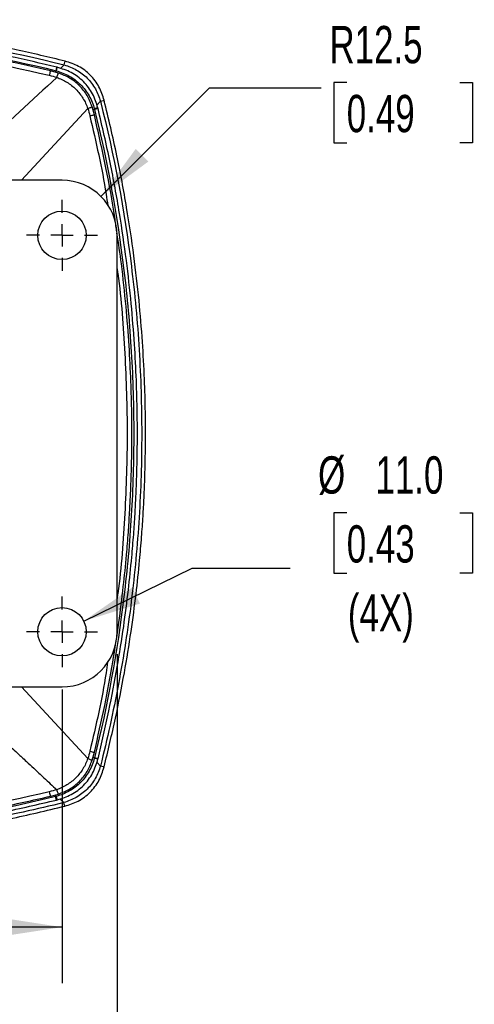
# Model space of a CAD drawing. Header units: millimetres. Extents: x 0 to 1118, y 0 to 864.
# Tile 10 of 25: x 563 to 667, y 137 to 361. Entities that reach past the tile are written whole.
import ezdxf

# ---------------------------------------------------------------- set-up
doc = ezdxf.new("R2010")
doc.units = ezdxf.units.MM
doc.header["$LTSCALE"] = 4
doc.linetypes.add('CENTERX2', pattern=[20.32, 12.7, -2.54, 2.54, -2.54])
doc.layers.add('CENTER', color=40, linetype='CENTERX2')
doc.layers.add('DIMENSIONS', color=140, linetype='Continuous', lineweight=25)
doc.styles.add('SLDTEXTSTYLE0', font='TXT', dxfattribs={"width": 0.7})
doc.dimstyles.new('SLDDIMSTYLE3', dxfattribs={"dimtxt": 8.632031, "dimasz": 13.208, "dimexe": 0, "dimexo": 0.0625, "dimgap": 2.158008, "dimtad": 0, "dimtih": 1, "dimtoh": 1, "dimdec": 1, "dimrnd": 1e-09, "dimzin": 4, "dimdsep": 46, "dimtxsty": 'SLDTEXTSTYLE0', "dimsah": 1, "dimcen": 0.09, "dimadec": 0, "dimazin": 1, "dimtfac": 1, "dimtdec": 1, "dimtofl": 0, "dimtmove": 0, "dimatfit": 3, "dimfxl": 0, "dimfrac": 2, "dimtolj": 1, "dimtzin": 12, "dimarcsym": 0})
doc.dimstyles.new('SLDDIMSTYLE4', dxfattribs={"dimtxt": 8.632031, "dimasz": 13.208, "dimexe": 0, "dimexo": 0.0625, "dimgap": 2.158008, "dimtad": 0, "dimtih": 1, "dimtoh": 1, "dimdec": 1, "dimrnd": 1e-09, "dimzin": 12, "dimdsep": 46, "dimtxsty": 'SLDTEXTSTYLE0', "dimsah": 1, "dimcen": 0, "dimadec": 0, "dimazin": 3, "dimtfac": 1, "dimtdec": 1, "dimtofl": 0, "dimtmove": 0, "dimatfit": 3, "dimfxl": 0, "dimfrac": 2, "dimtolj": 1, "dimtzin": 12, "dimarcsym": 0})
doc.dimstyles.new('SLDDIMSTYLE5', dxfattribs={"dimtxt": 8.632031, "dimasz": 13.208, "dimexe": 0, "dimexo": 0.0625, "dimgap": 2.158008, "dimtad": 0, "dimtih": 1, "dimtoh": 1, "dimdec": 1, "dimrnd": 1e-09, "dimzin": 4, "dimdsep": 46, "dimtxsty": 'SLDTEXTSTYLE0', "dimsah": 1, "dimcen": 0, "dimadec": 0, "dimazin": 1, "dimtfac": 1, "dimtdec": 1, "dimtofl": 0, "dimtmove": 0, "dimatfit": 3, "dimfxl": 0, "dimfrac": 2, "dimtolj": 1, "dimtzin": 12, "dimarcsym": 0})

# ---------------------------------------------------------------- blocks, each defined once
blk = doc.blocks.new('_D_7')
at = {"layer": 'DIMENSIONS'}
for p, q in [((423, 216.79), (423, 142.12)), ((573, 208.75), (573, 142.12)), ((423, 154.82), (471.42, 154.82)), ((483.12, 154.82), (480.22, 154.82)), ((480.22, 154.82), (480.22, 141.1)), ((508.77, 154.82), (511.67, 154.82)), ((511.67, 154.82), (511.67, 141.1)), ((573, 154.82), (520.47, 154.82)), ((480.22, 141.1), (483.12, 141.1)), ((511.67, 141.1), (508.77, 141.1))]:
    blk.add_line(p, q, dxfattribs=at)
for points in [[(423, 154.82), (436.21, 152.79), (436.21, 156.85)], [(573, 154.82), (559.79, 156.85), (559.79, 152.79)]]:
    blk.add_solid(points, dxfattribs=at)
at = {"layer": 'DIMENSIONS', "char_height": 8.467, "attachment_point": 1, "style": 'SLDTEXTSTYLE0'}
for s, insert in [('150.0', (479.53, 167.67)), ('5.91', (483.12, 152.02))]:
    blk.add_mtext(s, dxfattribs=dict(at, insert=insert))
blk = doc.blocks.new('_D_8')
at = {"layer": 'DIMENSIONS'}
for p, q in [((410.5, 216.79), (410.5, 105.73)), ((585.5, 216.79), (585.5, 105.73)), ((410.5, 118.43), (471.42, 118.43)), ((483.12, 118.43), (480.22, 118.43)), ((480.22, 118.43), (480.22, 104.71)), ((508.77, 118.43), (511.67, 118.43)), ((511.67, 118.43), (511.67, 104.71)), ((585.5, 118.43), (520.47, 118.43)), ((480.22, 104.71), (483.12, 104.71)), ((511.67, 104.71), (508.77, 104.71))]:
    blk.add_line(p, q, dxfattribs=at)
for points in [[(410.5, 118.43), (423.71, 116.39), (423.71, 120.46)], [(585.5, 118.43), (572.29, 120.46), (572.29, 116.39)]]:
    blk.add_solid(points, dxfattribs=at)
at = {"layer": 'DIMENSIONS', "char_height": 8.467, "attachment_point": 1, "style": 'SLDTEXTSTYLE0'}
for s, insert in [('175.0', (479.53, 131.27)), ('6.89', (483.12, 115.62))]:
    blk.add_mtext(s, dxfattribs=dict(at, insert=insert))
blk = doc.blocks.new('_D_11')
at = {"layer": 'DIMENSIONS'}
for p, q in [((637.66, 346.56), (634.76, 346.56)), ((634.76, 346.56), (634.76, 332.84)), ((663.31, 346.56), (666.21, 346.56)), ((666.21, 346.56), (666.21, 332.84)), ((581.84, 320.71), (606.47, 345.34)), ((606.47, 345.34), (631.87, 345.34)), ((634.76, 332.84), (637.66, 332.84)), ((666.21, 332.84), (663.31, 332.84))]:
    blk.add_line(p, q, dxfattribs=at)
blk.add_solid([(581.84, 320.71), (592.61, 328.62), (589.74, 331.49)], dxfattribs=at)
at = {"layer": 'DIMENSIONS', "char_height": 8.467, "attachment_point": 1, "style": 'SLDTEXTSTYLE0'}
for s, insert in [('R12.5', (633.73, 359.4)), ('0.49', (637.66, 343.75))]:
    blk.add_mtext(s, dxfattribs=dict(at, insert=insert))
blk = doc.blocks.new('_D_12')
at = {"layer": 'DIMENSIONS'}
for p, q in [((637.66, 248.86), (634.76, 248.86)), ((634.76, 248.86), (634.76, 235.14)), ((663.31, 248.86), (666.21, 248.86)), ((666.21, 248.86), (666.21, 235.14)), ((577.94, 224.29), (602.57, 236.32)), ((602.57, 236.32), (624.8, 236.32)), ((634.76, 235.14), (637.66, 235.14)), ((666.21, 235.14), (663.31, 235.14))]:
    blk.add_line(p, q, dxfattribs=at)
blk.add_solid([(577.94, 224.29), (590.7, 228.26), (588.91, 231.91)], dxfattribs=at)
at = {"layer": 'DIMENSIONS', "char_height": 8.467, "attachment_point": 1, "style": 'SLDTEXTSTYLE0'}
for s, insert in [('%%c', (631.15, 261.7)), ('11.0', (644.18, 261.7)), ('0.43', (637.66, 246.05)), ('(4X)', (637.91, 230.4))]:
    blk.add_mtext(s, dxfattribs=dict(at, insert=insert))
blk = doc.blocks.new('SW_CENTERMARKSYMBOL_4')
at = {"layer": 'CENTER', "color": 0}
for p, q in [((0, 5.08), (0, 8.04)), ((0, 0), (0, 2.54)), ((-5.08, 0), (-8.04, 0)), ((0, 0), (-2.54, 0)), ((0, 0), (0, -2.54)), ((0, 0), (2.54, 0)), ((5.08, 0), (8.04, 0)), ((0, -5.08), (0, -8.04))]:
    blk.add_line(p, q, dxfattribs=at)
blk = doc.blocks.new('SW_CENTERMARKSYMBOL_5')
at = {"layer": 'CENTER', "color": 0}
for p, q in [((0, 5.08), (0, 8.04)), ((0, 0), (0, 2.54)), ((-5.08, 0), (-8.04, 0)), ((0, 0), (-2.54, 0)), ((0, 0), (0, -2.54)), ((0, 0), (2.54, 0)), ((5.08, 0), (8.04, 0)), ((0, -5.08), (0, -8.04))]:
    blk.add_line(p, q, dxfattribs=at)

msp = doc.modelspace()

# ---------------------------------------------------------------- linework, layer by layer
for p, q in [((572.18, 348.7), (570.36, 349.21)), ((571.71, 349.23), (571.39, 348.93)), ((571.84, 350), (571.84, 350.01)), ((573.51, 350.56), (572.66, 349.74)), ((580.91, 341.44), (581.73, 342.32)), ((563.78, 324.37), (578.86, 340.67)), ((580.34, 339.24), (579.83, 341.06)), ((580.05, 340.27), (580.36, 340.59)), ((581.19, 340.65), (581.15, 340.8)), ((573, 324.37), (423, 324.37)), ((585.5, 221.87), (585.5, 311.87)), ((423, 209.37), (573, 209.37)), ((578.86, 193.08), (563.78, 209.37)), ((579.83, 192.69), (580.34, 194.51)), ((580.36, 193.15), (580.05, 193.48)), ((581.72, 191.38), (580.89, 192.25)), ((570.36, 184.53), (572.18, 185.04)), ((571.39, 184.82), (571.73, 184.5)), ((571.73, 183.66), (571.94, 183.71)), ((572.53, 183.94), (573.42, 183.11))]:
    msp.add_line(p, q)
for centre in [(573, 311.87), (573, 221.87)]:
    msp.add_circle(centre, 5.5)
for centre, start, end in [((573, 311.87), 0, 90), ((573, 221.87), 270, 0)]:
    msp.add_arc(centre, 12.5, start, end)
for points, knots in [([(573.72, 351.4), (570.02, 352.29), (562.93, 354), (552.65, 356), (543.24, 357.53), (534.72, 358.66), (527.57, 359.42), (521.68, 359.92), (516.94, 360.25), (512.78, 360.47), (508.95, 360.63), (504.64, 360.76), (499.35, 360.83), (492.8, 360.8), (485.3, 360.59), (476.84, 360.13), (467.51, 359.36), (457.34, 358.19), (446.36, 356.54), (434.54, 354.34), (426.46, 352.4), (422.28, 351.4)], [0, 0, 0, 0, 0.074544, 0.143013, 0.205347, 0.261504, 0.31146, 0.346354, 0.37741, 0.404631, 0.428087, 0.452496, 0.489082, 0.531874, 0.580931, 0.636265, 0.697873, 0.76447, 0.837065, 0.915602, 1, 1, 1, 1]), ([(422.49, 350.56), (428.64, 352.11), (434.84, 353.48), (447.34, 355.82), (453.64, 356.8), (466.27, 358.37), (472.61, 358.96), (485.31, 359.75), (491.66, 359.94), (501.17, 359.94), (504.35, 359.89), (510.69, 359.69), (513.87, 359.55), (523.39, 358.96), (529.73, 358.37), (548.68, 356.02), (561.21, 353.66), (573.51, 350.56)], [0, 0, 0, 0, 0.125, 0.125, 0.25, 0.25, 0.375, 0.375, 0.5, 0.5, 0.5625, 0.5625, 0.625, 0.625, 0.75, 0.75, 1, 1, 1, 1]), ([(571.85, 350.04), (568.24, 350.88), (561.32, 352.51), (551.28, 354.41), (542.1, 355.86), (533.8, 356.94), (526.82, 357.66), (521.08, 358.13), (516.46, 358.44), (512.4, 358.65), (508.67, 358.8), (504.47, 358.93), (499.31, 359), (492.93, 358.97), (485.61, 358.77), (477.37, 358.33), (468.28, 357.6), (458.36, 356.49), (447.65, 354.92), (436.12, 352.83), (428.23, 350.99), (424.15, 350.04)], [0, 0, 0, 0, 0.074549, 0.143019, 0.205353, 0.261511, 0.311467, 0.346362, 0.377423, 0.40465, 0.428112, 0.452519, 0.489111, 0.531909, 0.580953, 0.636285, 0.697885, 0.764472, 0.837061, 0.915596, 1, 1, 1, 1]), ([(424.34, 349.24), (436.35, 352.19), (448.58, 354.43), (467.06, 356.66), (473.24, 357.22), (482.53, 357.78), (485.62, 357.92), (491.81, 358.11), (498, 358.2), (504.18, 358.11), (510.37, 357.92), (513.47, 357.78), (522.75, 357.22), (528.93, 356.66), (547.41, 354.43), (559.64, 352.19), (571.65, 349.24)], [0, 0, 0, 0, 0.25, 0.25, 0.375, 0.375, 0.4375, 0.4375, 0.5, 0.5625, 0.5625, 0.625, 0.625, 0.75, 0.75, 1, 1, 1, 1]), ([(570.36, 349.21), (566.83, 350.02), (560.04, 351.57), (550.2, 353.38), (541.2, 354.77), (533.06, 355.8), (526.23, 356.48), (520.61, 356.94), (516.08, 357.23), (512.1, 357.43), (508.45, 357.58), (504.34, 357.69), (499.29, 357.76), (493.03, 357.73), (485.87, 357.54), (477.8, 357.13), (468.89, 356.43), (459.17, 355.37), (448.67, 353.87), (437.38, 351.88), (429.64, 350.12), (425.63, 349.21)], [0, 0, 0, 0, 0.074557, 0.143028, 0.205356, 0.261509, 0.311466, 0.346364, 0.377425, 0.404649, 0.428107, 0.452515, 0.489113, 0.531919, 0.580965, 0.636291, 0.697891, 0.764476, 0.837057, 0.915589, 1, 1, 1, 1]), ([(425.87, 348.2), (437.65, 351), (449.63, 353.12), (467.72, 355.24), (473.77, 355.77), (485.89, 356.48), (491.94, 356.66), (504.05, 356.66), (510.11, 356.48), (522.22, 355.77), (528.27, 355.24), (546.37, 353.12), (558.34, 351), (570.12, 348.2)], [0, 0, 0, 0, 0.25, 0.25, 0.375, 0.375, 0.5, 0.5, 0.625, 0.625, 0.75, 0.75, 1, 1, 1, 1]), ([(573.51, 350.56), (573.57, 350.82), (573.62, 351.03), (573.7, 351.32), (573.72, 351.4), (573.72, 351.4)], [0, 0, 0, 0, 0.5, 0.5, 1, 1, 1, 1]), ([(582.56, 342.53), (582.23, 343.57), (581.55, 345.67), (579.53, 348.35), (576.86, 350.39), (574.76, 351.07), (573.72, 351.4)], [0, 0, 0, 0, 0.246985, 0.499858, 0.753098, 1, 1, 1, 1]), ([(570.36, 349.18), (570.36, 349.19), (570.36, 349.2), (570.28, 348.87), (570.17, 348.42), (570.12, 348.2)], [0, 0, 0, 0, 0.20092, 0.600457, 1, 1, 1, 1]), ([(571.65, 349.24), (571.69, 349.41), (571.78, 349.74), (571.84, 349.99), (571.84, 350), (571.84, 350)], [0, 0, 0, 0, 0.402205, 0.804398, 1, 1, 1, 1]), ([(571.71, 349.23), (571.74, 349.34), (571.8, 349.57), (571.86, 349.83), (571.9, 349.98), (571.91, 350.04), (571.91, 350.02), (571.91, 350.02)], [0, 0, 0, 0, 0.248976, 0.497961, 0.746925, 0.995915, 1, 1, 1, 1]), ([(571.71, 349.23), (572.72, 348.94), (573.72, 348.54), (575.11, 347.76), (575.56, 347.47), (576.41, 346.82), (576.82, 346.47), (577.97, 345.33), (578.61, 344.47), (579.67, 342.6), (580.07, 341.6), (580.36, 340.59)], [0, 0, 0, 0, 0.25, 0.25, 0.375, 0.375, 0.5, 0.5, 0.75, 0.75, 1, 1, 1, 1]), ([(581.15, 340.8), (580.8, 341.88), (580.1, 344.07), (577.98, 346.87), (575.18, 348.98), (572.99, 349.68), (571.91, 350.02)], [0, 0, 0, 0, 0.2474, 0.500148, 0.753063, 1, 1, 1, 1]), ([(579.83, 341.06), (579.49, 341.93), (578.8, 343.68), (577.03, 345.92), (574.8, 347.69), (573.05, 348.37), (572.18, 348.7)], [0, 0, 0, 0, 0.248069, 0.500608, 0.753003, 1, 1, 1, 1]), ([(573.51, 350.56), (574.47, 350.28), (575.41, 349.9), (576.74, 349.15), (577.16, 348.87), (577.98, 348.25), (578.37, 347.91), (579.45, 346.82), (580.07, 346), (581.07, 344.23), (581.45, 343.28), (581.73, 342.32)], [0, 0, 0, 0, 0.25, 0.25, 0.375, 0.375, 0.5, 0.5, 0.75, 0.75, 1, 1, 1, 1]), ([(571.79, 347.73), (566.19, 342.5), (557.82, 334.69), (549.17, 326.94), (546.32, 324.37)], [0, 0, 0, 0, 0.669427, 1, 1, 1, 1]), ([(572.18, 348.69), (572.18, 348.69), (572.17, 348.71), (572.13, 348.62), (572.05, 348.43), (571.93, 348.13), (571.84, 347.86), (571.79, 347.73)], [0, 0, 0, 0, 0.075266, 0.306445, 0.53763, 0.768816, 1, 1, 1, 1]), ([(571.79, 347.73), (572.59, 347.45), (573.37, 347.08), (574.47, 346.4), (574.83, 346.15), (575.51, 345.62), (575.83, 345.33), (576.75, 344.41), (577.29, 343.73), (578.2, 342.26), (578.57, 341.47), (578.86, 340.67)], [0, 0, 0, 0, 0.25, 0.25, 0.375, 0.375, 0.5, 0.5, 0.75, 0.75, 1, 1, 1, 1]), ([(581.73, 342.32), (584.83, 330.03), (587.18, 317.5), (589.53, 298.56), (590.12, 292.23), (590.9, 279.54), (591.09, 273.2), (591.09, 263.69), (591.05, 260.52), (590.85, 254.17), (590.7, 251), (590.11, 241.48), (589.52, 235.14), (587.96, 222.52), (586.98, 216.23), (584.63, 203.73), (583.27, 197.53), (581.72, 191.38)], [0, 0, 0, 0, 0.25, 0.25, 0.375, 0.375, 0.5, 0.5, 0.5625, 0.5625, 0.625, 0.625, 0.75, 0.75, 0.875, 0.875, 1, 1, 1, 1]), ([(581.73, 342.32), (581.98, 342.38), (582.2, 342.44), (582.48, 342.51), (582.56, 342.53), (582.56, 342.53)], [0, 0, 0, 0, 0.5, 0.5, 1, 1, 1, 1]), ([(582.55, 191.17), (583.44, 194.87), (585.15, 201.95), (587.15, 212.23), (588.68, 221.64), (589.81, 230.15), (590.57, 237.3), (591.07, 243.19), (591.39, 247.93), (591.62, 252.09), (591.78, 255.91), (591.9, 260.22), (591.98, 265.51), (591.95, 272.05), (591.74, 279.55), (591.28, 288), (590.51, 297.32), (589.35, 307.49), (587.69, 318.46), (585.5, 330.27), (583.56, 338.34), (582.56, 342.53)], [0, 0, 0, 0, 0.074541, 0.143011, 0.205347, 0.261509, 0.311473, 0.346375, 0.37744, 0.404671, 0.428137, 0.45255, 0.489139, 0.53193, 0.580967, 0.636287, 0.697887, 0.764477, 0.837065, 0.915599, 1, 1, 1, 1]), ([(578.86, 340.67), (578.99, 340.72), (579.25, 340.81), (579.55, 340.92), (579.75, 341.01), (579.84, 341.05), (579.82, 341.05), (579.81, 341.06)], [0, 0, 0, 0, 0.231184, 0.46237, 0.693555, 0.924733, 1, 1, 1, 1]), ([(581.15, 340.8), (581.15, 340.8), (581.17, 340.8), (581.11, 340.79), (580.96, 340.75), (580.71, 340.68), (580.47, 340.62), (580.36, 340.59)], [0, 0, 0, 0, 0.0055022, 0.254138, 0.5027472, 0.7513781, 1, 1, 1, 1]), ([(581.14, 340.64), (581.16, 340.64), (581.22, 340.65), (580.96, 340.59), (580.58, 340.5), (580.39, 340.45)], [0, 0, 0, 0, 0.1250466, 0.5625162, 1, 1, 1, 1]), ([(580.39, 340.45), (583.34, 328.45), (585.57, 316.23), (587.8, 297.76), (588.36, 291.59), (588.92, 282.31), (589.06, 279.22), (589.24, 273.03), (589.29, 269.94), (589.29, 260.67), (589.1, 254.48), (588.36, 242.12), (587.8, 235.94), (585.56, 217.47), (583.33, 205.25), (580.39, 193.25)], [0, 0, 0, 0, 0.25, 0.25, 0.375, 0.375, 0.4375, 0.4375, 0.5, 0.5, 0.625, 0.625, 0.75, 0.75, 1, 1, 1, 1]), ([(581.18, 193.06), (582.03, 196.66), (583.65, 203.58), (585.54, 213.61), (587, 222.78), (588.07, 231.08), (588.79, 238.05), (589.27, 243.79), (589.58, 248.4), (589.79, 252.46), (589.94, 256.19), (590.06, 260.38), (590.13, 265.54), (590.1, 271.92), (589.9, 279.23), (589.47, 287.46), (588.74, 296.55), (587.63, 306.46), (586.06, 317.16), (583.98, 328.68), (582.14, 336.56), (581.19, 340.65)], [0, 0, 0, 0, 0.074549, 0.143019, 0.205352, 0.261509, 0.311467, 0.346363, 0.377423, 0.404648, 0.428108, 0.452519, 0.489114, 0.531903, 0.580957, 0.636287, 0.697887, 0.764472, 0.837059, 0.915594, 1, 1, 1, 1]), ([(579.32, 339), (579.52, 339.04), (579.91, 339.14), (580.27, 339.22), (580.31, 339.23), (580.33, 339.24)], [0, 0, 0, 0, 0.339152, 0.6783, 1, 1, 1, 1]), ([(579.32, 339), (580.7, 333.09), (582.28, 326.33), (583.27, 319.47), (583.39, 318.6)], [0, 0, 0, 0, 0.873941, 1, 1, 1, 1]), ([(585.41, 312.87), (585.27, 313.88), (584.61, 318.68), (582.99, 327.49), (581.24, 335.23), (580.34, 339.24)], [0, 0, 0, 0, 0.1139118, 0.5409741, 1, 1, 1, 1]), ([(580.34, 194.51), (581.15, 198.05), (582.7, 204.83), (584.51, 214.67), (585.9, 223.67), (586.92, 231.81), (587.61, 238.64), (588.06, 244.26), (588.35, 248.79), (588.56, 252.77), (588.7, 256.42), (588.82, 260.53), (588.89, 265.58), (588.86, 271.84), (588.66, 279), (588.25, 287.08), (587.55, 295.98), (586.65, 304.53), (585.83, 310.06), (585.48, 312.38)], [0, 0, 0, 0, 0.091737, 0.175985, 0.252676, 0.321768, 0.383236, 0.426174, 0.46439, 0.497886, 0.526749, 0.556781, 0.601811, 0.654482, 0.714831, 0.782905, 0.858701, 0.94063, 1, 1, 1, 1]), ([(585.5, 304.28), (585.55, 303.92), (586.5, 297.54), (587.35, 285.05), (588, 266.87), (587.35, 248.69), (586.5, 236.2), (585.55, 229.83), (585.5, 229.46)], [0, 0, 0, 0, 0.014864, 0.257661, 0.500006, 0.742349, 0.98514, 1, 1, 1, 1]), ([(583.36, 214.94), (583.25, 214.14), (582.27, 207.35), (580.71, 200.66), (579.32, 194.75)], [0, 0, 0, 0, 0.11727, 1, 1, 1, 1]), ([(546.36, 209.37), (546.63, 209.14), (548, 207.9), (550.44, 205.69), (553.7, 202.74), (556.3, 200.36), (558.31, 198.52), (559.71, 197.24), (561.11, 195.95), (562.35, 194.81), (563.26, 193.96), (564.06, 193.22), (565.12, 192.24), (566.8, 190.68), (569.1, 188.54), (570.83, 186.92), (571.79, 186.01)], [0, 0, 0, 0, 0.030355, 0.15987, 0.284391, 0.410996, 0.466043, 0.521103, 0.576178, 0.631273, 0.667521, 0.684216, 0.726517, 0.793272, 0.884446, 1, 1, 1, 1]), ([(579.32, 194.75), (579.52, 194.7), (579.91, 194.61), (580.27, 194.52), (580.31, 194.51), (580.33, 194.51)], [0, 0, 0, 0, 0.339152, 0.6783, 1, 1, 1, 1]), ([(580.36, 193.15), (580.07, 192.14), (579.67, 191.15), (578.89, 189.75), (578.6, 189.31), (577.95, 188.45), (577.6, 188.04), (576.46, 186.9), (575.6, 186.25), (573.74, 185.2), (572.74, 184.79), (571.73, 184.5)], [0, 0, 0, 0, 0.25, 0.25, 0.375, 0.375, 0.5, 0.5, 0.75, 0.75, 1, 1, 1, 1]), ([(578.86, 193.08), (578.57, 192.28), (578.2, 191.49), (577.52, 190.39), (577.27, 190.03), (576.73, 189.35), (576.44, 189.03), (575.83, 188.42), (575.51, 188.13), (574.83, 187.59), (574.47, 187.35), (573.38, 186.67), (572.59, 186.3), (571.79, 186.01)], [0, 0, 0, 0, 0.25, 0.25, 0.375, 0.375, 0.5, 0.5, 0.625, 0.625, 0.75, 0.75, 1, 1, 1, 1]), ([(571.94, 183.71), (573.02, 184.06), (575.21, 184.77), (578, 186.89), (580.11, 189.68), (580.81, 191.87), (581.15, 192.95)], [0, 0, 0, 0, 0.247442, 0.500153, 0.753031, 1, 1, 1, 1]), ([(572.18, 185.04), (573.05, 185.38), (574.8, 186.06), (577.03, 187.83), (578.8, 190.07), (579.49, 191.82), (579.83, 192.69)], [0, 0, 0, 0, 0.247033, 0.499371, 0.751941, 1, 1, 1, 1]), ([(578.86, 193.08), (578.99, 193.03), (579.25, 192.94), (579.55, 192.82), (579.75, 192.74), (579.84, 192.7), (579.82, 192.69), (579.81, 192.69)], [0, 0, 0, 0, 0.231187, 0.462371, 0.69355, 0.924733, 1, 1, 1, 1]), ([(581.15, 192.95), (581.15, 192.95), (581.17, 192.94), (581.11, 192.96), (580.96, 193), (580.71, 193.06), (580.48, 193.12), (580.36, 193.15)], [0, 0, 0, 0, 0.006329, 0.254743, 0.503162, 0.751581, 1, 1, 1, 1]), ([(581.14, 193.07), (581.15, 193.07), (581.21, 193.05), (580.95, 193.11), (580.57, 193.21), (580.39, 193.25)], [0, 0, 0, 0, 0.125305, 0.562645, 1, 1, 1, 1]), ([(581.72, 191.38), (581.44, 190.42), (581.05, 189.46), (580.3, 188.13), (580.02, 187.7), (579.4, 186.88), (579.06, 186.49), (577.96, 185.4), (577.13, 184.78), (575.35, 183.77), (574.39, 183.38), (573.42, 183.11)], [0, 0, 0, 0, 0.25, 0.25, 0.375, 0.375, 0.5, 0.5, 0.75, 0.75, 1, 1, 1, 1]), ([(573.63, 182.28), (574.67, 182.61), (576.79, 183.29), (579.49, 185.33), (581.54, 188.02), (582.22, 190.13), (582.55, 191.17)], [0, 0, 0, 0, 0.247015, 0.499853, 0.753057, 1, 1, 1, 1]), ([(582.55, 191.17), (582.55, 191.17), (582.48, 191.19), (582.19, 191.27), (581.98, 191.32), (581.72, 191.38)], [0, 0, 0, 0, 0.5, 0.5, 1, 1, 1, 1]), ([(570.12, 185.55), (558.34, 182.75), (546.37, 180.63), (528.27, 178.5), (522.22, 177.97), (510.11, 177.27), (504.05, 177.09), (491.94, 177.09), (485.89, 177.27), (473.77, 177.97), (467.72, 178.5), (449.63, 180.63), (437.65, 182.75), (425.87, 185.55)], [0, 0, 0, 0, 0.25, 0.25, 0.375, 0.375, 0.5, 0.5, 0.625, 0.625, 0.75, 0.75, 1, 1, 1, 1]), ([(570.12, 185.55), (570.17, 185.35), (570.26, 184.97), (570.35, 184.6), (570.36, 184.56), (570.36, 184.54)], [0, 0, 0, 0, 0.339152, 0.6783, 1, 1, 1, 1]), ([(571.79, 186.01), (571.84, 185.88), (571.93, 185.62), (572.05, 185.32), (572.13, 185.12), (572.17, 185.04), (572.18, 185.05), (572.18, 185.06)], [0, 0, 0, 0, 0.231184, 0.46237, 0.693555, 0.924734, 1, 1, 1, 1]), ([(424.26, 183.66), (427.86, 182.81), (434.78, 181.19), (444.79, 179.3), (453.96, 177.85), (462.25, 176.78), (469.22, 176.06), (474.95, 175.59), (479.56, 175.28), (483.62, 175.07), (487.34, 174.92), (491.53, 174.8), (496.68, 174.73), (503.06, 174.76), (510.36, 174.96), (518.59, 175.39), (527.67, 176.12), (537.58, 177.22), (548.27, 178.79), (559.78, 180.87), (567.65, 182.71), (571.73, 183.66)], [0, 0, 0, 0, 0.074549, 0.143019, 0.205352, 0.261509, 0.311467, 0.346362, 0.377422, 0.404647, 0.428108, 0.452519, 0.489114, 0.531903, 0.580958, 0.636287, 0.697885, 0.764472, 0.837061, 0.915595, 1, 1, 1, 1]), ([(571.54, 184.46), (559.55, 181.51), (547.34, 179.29), (528.88, 177.06), (522.71, 176.5), (513.44, 175.94), (510.35, 175.8), (504.17, 175.62), (501.08, 175.57), (491.82, 175.57), (485.64, 175.75), (473.28, 176.5), (467.11, 177.06), (448.66, 179.29), (436.45, 181.51), (424.46, 184.46)], [0, 0, 0, 0, 0.25, 0.25, 0.375, 0.375, 0.4375, 0.4375, 0.5, 0.5, 0.625, 0.625, 0.75, 0.75, 1, 1, 1, 1]), ([(425.63, 184.53), (429.17, 183.72), (435.96, 182.17), (445.8, 180.37), (454.79, 178.97), (462.93, 177.95), (469.76, 177.26), (475.39, 176.81), (479.91, 176.52), (483.89, 176.31), (487.54, 176.17), (491.65, 176.05), (496.71, 175.98), (502.96, 176.02), (510.13, 176.21), (518.2, 176.62), (527.11, 177.32), (536.83, 178.38), (547.32, 179.87), (558.62, 181.87), (566.36, 183.62), (570.36, 184.53)], [0, 0, 0, 0, 0.074556, 0.143026, 0.205356, 0.261511, 0.311468, 0.346365, 0.377424, 0.404647, 0.428104, 0.452512, 0.48911, 0.531917, 0.580964, 0.63629, 0.697892, 0.764478, 0.837061, 0.915591, 1, 1, 1, 1]), ([(571.73, 183.66), (571.73, 183.66), (571.74, 183.64), (571.72, 183.71), (571.69, 183.86), (571.62, 184.11), (571.57, 184.34), (571.54, 184.46)], [0, 0, 0, 0, 0.010257, 0.257704, 0.505125, 0.752567, 1, 1, 1, 1]), ([(571.94, 183.71), (571.94, 183.71), (571.94, 183.69), (571.92, 183.76), (571.88, 183.91), (571.82, 184.16), (571.76, 184.39), (571.73, 184.5)], [0, 0, 0, 0, 0.007771, 0.255827, 0.503881, 0.75194, 1, 1, 1, 1]), ([(422.36, 182.28), (426.06, 181.39), (433.14, 179.68), (443.41, 177.69), (452.81, 176.16), (461.32, 175.03), (468.46, 174.28), (474.34, 173.78), (479.08, 173.45), (483.24, 173.23), (487.06, 173.07), (491.36, 172.94), (496.64, 172.87), (503.19, 172.9), (510.68, 173.11), (519.13, 173.56), (528.44, 174.34), (538.61, 175.5), (549.58, 177.15), (561.38, 179.34), (569.45, 181.28), (573.63, 182.28)], [0, 0, 0, 0, 0.074545, 0.143014, 0.205346, 0.261502, 0.311459, 0.346355, 0.377413, 0.404634, 0.428088, 0.452492, 0.48908, 0.531872, 0.58093, 0.636267, 0.697875, 0.76447, 0.837063, 0.915601, 1, 1, 1, 1]), ([(573.42, 183.11), (567.28, 181.56), (561.08, 180.2), (548.59, 177.86), (542.31, 176.88), (529.69, 175.31), (523.35, 174.72), (513.84, 174.14), (510.67, 173.99), (504.33, 173.79), (501.16, 173.75), (491.66, 173.75), (485.31, 173.94), (472.64, 174.72), (466.3, 175.31), (447.38, 177.66), (434.86, 180.01), (422.57, 183.11)], [0, 0, 0, 0, 0.125, 0.125, 0.25, 0.25, 0.375, 0.375, 0.4375, 0.4375, 0.5, 0.5, 0.625, 0.625, 0.75, 0.75, 1, 1, 1, 1]), ([(573.63, 182.28), (573.63, 182.28), (573.61, 182.36), (573.54, 182.64), (573.49, 182.85), (573.42, 183.11)], [0, 0, 0, 0, 0.5, 0.5, 1, 1, 1, 1])]:
    msp.add_open_spline(points, degree=3, knots=knots)
for points in [[(571.65, 349.24), (571.67, 349.24), (571.69, 349.23), (571.71, 349.23)], [(570.12, 348.2), (570.69, 348.07), (571.25, 347.91), (571.79, 347.73)], [(578.86, 340.67), (579.03, 340.12), (579.19, 339.56), (579.32, 339)], [(580.36, 340.59), (580.37, 340.55), (580.38, 340.5), (580.39, 340.45)], [(579.32, 194.75), (579.19, 194.18), (579.03, 193.62), (578.86, 193.08)], [(580.39, 193.25), (580.38, 193.22), (580.37, 193.19), (580.36, 193.15)], [(571.79, 186.01), (571.25, 185.84), (570.69, 185.68), (570.12, 185.55)], [(571.73, 184.5), (571.66, 184.49), (571.6, 184.47), (571.54, 184.46)]]:
    msp.add_open_spline(points, degree=3)

# ---------------------------------------------------------------- block references
at = {"layer": 'CENTER'}
for name, p in [('SW_CENTERMARKSYMBOL_5', (573, 311.87)), ('SW_CENTERMARKSYMBOL_4', (573, 221.87))]:
    msp.add_blockref(name, p, dxfattribs=at)

# ---------------------------------------------------------------- dimensions: what is measured, and where the dimension line sits
at = {"layer": 'DIMENSIONS'}
dim = msp.add_radius_dim(center=(573, 311.87), mpoint=(581.84, 320.71), dimstyle='SLDDIMSTYLE4', dxfattribs=at)
dim.commit()
dim.dimension.update_dxf_attribs({"geometry": '_D_11', "text_midpoint": (650.49, 345.34), "dimtype": 164})
dim = msp.add_diameter_dim_2p(p1=(568.06, 219.46), p2=(577.94, 224.29), text='<>\\P(4X)', dimstyle='SLDDIMSTYLE5', dxfattribs=at)
dim.commit()
dim.dimension.update_dxf_attribs({"geometry": '_D_12', "text_midpoint": (650.49, 240.78), "dimtype": 163})
for base, p1, p2, picture, middle in [((585.5, 118.43), (410.5, 221.87), (585.5, 221.87), '_D_8', (495.95, 118.43)), ((573, 154.82), (423, 221.87), (573, 213.83), '_D_7', (495.95, 154.82))]:
    dim = msp.add_linear_dim(base=base, p1=p1, p2=p2, dimstyle='SLDDIMSTYLE3', dxfattribs=at)
    dim.commit()
    dim.dimension.update_dxf_attribs({"geometry": picture, "text_midpoint": middle, "dimtype": 160})

doc.saveas('drawing.dxf')
